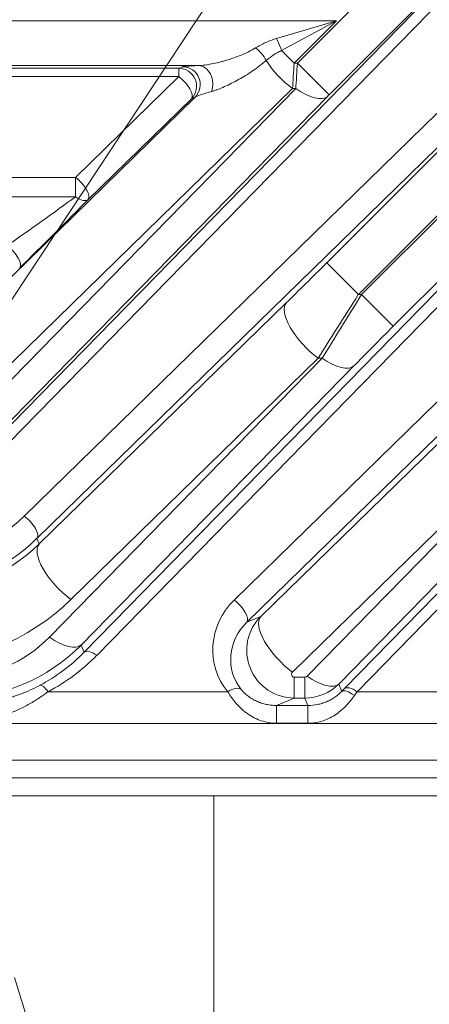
# Model space of a CAD drawing. Header units: millimetres. Extents: x 0 to 837, y 0 to 589.
# Tile 163 of 167: x 721.64 to 728.5, y 354.87 to 371.36. Entities that reach past the tile are written whole.
import ezdxf

# ---------------------------------------------------------------- set-up
doc = ezdxf.new("R2010")
doc.units = ezdxf.units.MM
doc.layers.add('1', color=7, linetype='Continuous', true_color=0xffffff)
doc.styles.add('ideas_simplex', font='simplex.shx')
doc.dimstyles.get("Standard").update_dxf_attribs({"dimtxt": 0.18, "dimasz": 0.18, "dimexe": 0.18, "dimexo": 0.0625, "dimgap": 0.09, "dimtad": 0, "dimtih": 1, "dimtoh": 1, "dimdec": 4, "dimzin": 0, "dimdsep": 46, "dimtxsty": 'Standard', "dimcen": 0.09, "dimadec": 0, "dimazin": 0, "dimtfac": 1, "dimtdec": 4, "dimtofl": 0, "dimtmove": 0, "dimatfit": 3, "dimfxl": 1, "dimtolj": 1, "dimtzin": 0, "dimarcsym": 0})

# ---------------------------------------------------------------- blocks, each defined once
blk = doc.blocks.new('_U1')
at = {"layer": '1', "color": 152, "lineweight": 13}
for p, q in [((718.861996, 373.859267), (813.897117, 373.859267)), ((701.641509, 245.904525), (813.897117, 245.904525))]:
    blk.add_line(p, q, dxfattribs=at)
at = {"layer": '1', "color": 27, "lineweight": 13}
blk.add_line((811.897117, 245.904525), (811.897117, 373.859267), dxfattribs=at)
at = {"layer": '1', "color": 87, "lineweight": 25}
for p, q in [((810.397117, 316.984396), (804.772117, 316.984396)), ((804.772117, 316.984396), (804.772117, 315.484396)), ((810.397117, 315.484396), (810.397117, 316.984396)), ((804.772117, 304.279396), (804.772117, 302.779396)), ((810.397117, 302.779396), (810.397117, 304.279396)), ((804.772117, 302.779396), (810.397117, 302.779396))]:
    blk.add_line(p, q, dxfattribs=at)
at = {"layer": '1', "color": 27, "lineweight": 18}
for points in [[(811.897117, 373.859267), (812.426098, 370.859269), (811.368136, 370.859265)], [(811.897117, 245.904525), (811.368136, 248.904523), (812.426098, 248.904527)]]:
    blk.add_solid(points, dxfattribs=at)
at = {"layer": '1', "color": 87, "linetype": 'Continuous', "lineweight": 25, "char_height": 3, "attachment_point": 7, "rotation": 90, "line_spacing_factor": 1.204819, "style": 'ideas_simplex'}
for s, insert in [('\\W1.2469;5.04', (810.243617, 304.226896)), ('\\W1.2009;128', (802.931117, 305.711896))]:
    blk.add_mtext(s, dxfattribs=dict(at, insert=insert))
blk = doc.blocks.new('_U6')
at = {"layer": '1', "color": 27, "lineweight": 13}
for p, q in [((692.684935, 323.064862), (735.144921, 387.302931)), ((735.144921, 387.302931), (737.144921, 387.302931))]:
    blk.add_line(p, q, dxfattribs=at)
at = {"layer": '1', "color": 27, "lineweight": 18}
for points in [[(698.640171, 332.074588), (699.853108, 334.868974), (700.735698, 334.285605)], [(696.820516, 329.321616), (695.607578, 326.52723), (694.724989, 327.110598)]]:
    blk.add_solid(points, dxfattribs=at)
at = {"layer": '1', "color": 87, "linetype": 'Continuous', "lineweight": 25, "char_height": 3, "attachment_point": 7, "line_spacing_factor": 1.204819, "style": 'ideas_simplex'}
for s, insert in [('\\W1.4646;n°5', (753.983921, 384.937931)), ('\\W1.1484;M', (738.803921, 384.937931)), ('\\W1.3647;3,3', (742.373921, 384.937931))]:
    blk.add_mtext(s, dxfattribs=dict(at, insert=insert))

msp = doc.modelspace()

# ---------------------------------------------------------------- linework, layer by layer
at = {"layer": '1', "color": 143, "linetype": 'Continuous', "lineweight": 13}
for p, q in [((721.249, 364.323), (729.684, 372.959)), ((729.896, 372.907), (721.461, 364.271)), ((721.721, 363.044), (731.814, 372.907)), ((722.723, 360.765), (734.633, 372.959)), ((734.845, 372.907), (722.935, 360.712)), ((729.688, 372.968), (726.822, 370.101)), ((734.638, 372.968), (727.897, 366.226)), ((726.291, 370.631), (728.499, 372.839)), ((733.394, 372.839), (727.312, 366.757)), ((727.366, 366.757), (733.449, 372.839)), ((732.026, 372.535), (721.933, 362.672)), ((726.782, 367.287), (732.038, 372.544)), ((718.783, 371.34), (726.945, 371.34)), ((725.943, 371.043), (726.945, 371.34)), ((726.945, 371.34), (726.027, 370.841)), ((726.945, 371.34), (726.237, 370.631)), ((726.027, 370.841), (726.237, 370.631)), ((724.631, 370.59), (718.552, 370.59)), ((724.305, 370.546), (724.368, 370.572)), ((726.237, 370.631), (726.291, 370.631)), ((726.822, 370.101), (726.291, 370.631)), ((719.774, 370.546), (724.305, 370.546)), ((724.305, 370.406), (719.774, 370.406)), ((722.577, 368.718), (724.305, 370.406)), ((724.305, 370.406), (724.305, 370.546)), ((720.517, 366.09), (724.58, 370.06)), ((720.698, 364.505), (726.265, 370.205)), ((726.21, 370.205), (721.047, 365.16)), ((726.795, 370.074), (721.228, 364.374)), ((724.58, 370.06), (724.517, 370.034)), ((726.265, 370.205), (726.21, 370.205)), ((724.517, 370.034), (722.789, 368.346)), ((725.232, 361.639), (733.62, 369.835)), ((733.833, 369.464), (725.445, 361.267)), ((719.819, 368.718), (722.577, 368.718)), ((722.577, 368.391), (722.577, 368.718)), ((722.577, 368.391), (719.819, 368.391)), ((735.286, 368.291), (727.29, 360.104)), ((726.782, 367.287), (727.312, 366.757)), ((721.972, 362.578), (726.108, 366.62)), ((725.678, 361.364), (731.058, 366.62)), ((727.312, 366.757), (727.366, 366.757)), ((727.897, 366.226), (727.366, 366.757)), ((722.143, 361.017), (726.707, 365.691)), ((726.638, 365.691), (722.502, 361.649)), ((731.588, 365.691), (726.209, 360.434)), ((726.453, 360.362), (731.657, 365.691)), ((726.707, 365.691), (726.638, 365.691)), ((727.237, 365.56), (722.673, 360.886)), ((732.187, 365.56), (726.983, 360.231)), ((721.933, 362.672), (721.972, 362.578)), ((725.445, 361.267), (725.678, 361.364)), ((722.673, 360.886), (722.723, 360.765)), ((726.24, 360.347), (726.417, 360.347)), ((726.24, 359.997), (726.24, 360.347)), ((726.417, 359.997), (726.417, 360.347)), ((726.983, 360.231), (727.033, 360.11)), ((722.12, 360.104), (725.127, 360.104)), ((726.24, 359.997), (725.942, 359.873)), ((726.417, 359.997), (726.24, 359.997)), ((726.469, 359.873), (726.417, 359.997)), ((727.29, 360.104), (730.077, 360.104)), ((725.942, 359.873), (726.469, 359.873)), ((725.942, 359.873), (725.942, 359.575)), ((726.469, 359.873), (726.469, 359.575)), ((737.615, 359.571), (697.549, 359.571)), ((726.469, 359.575), (725.942, 359.575)), ((697.549, 358.959), (732.249, 358.959))]:
    msp.add_line(p, q, dxfattribs=at)
at = {"layer": '1', "color": 143, "linetype": 'Continuous', "lineweight": 18}
for p, q in [((727.078, 360.156), (735.074, 368.343)), ((732.249, 358.659), (697.549, 358.659))]:
    msp.add_line(p, q, dxfattribs=at)
at = {"layer": '1', "color": 9, "linetype": 'Continuous', "lineweight": 18}
for p, q in [((724.892, 358.359), (688.892, 358.359)), ((732.725, 358.359), (724.892, 358.359)), ((724.892, 358.359), (724.892, 344.668)), ((721.555, 355.315), (723.207, 350.042))]:
    msp.add_line(p, q, dxfattribs=at)
at = {"layer": '1', "color": 143, "linetype": 'Continuous', "lineweight": 13}
for centre, major_axis, ratio, start_param, end_param in [((725.593, 370.705), (0.192, -0.231), 0.43732, 1.104968, 2.054453), ((725.943, 370.925), (0.115, -0.277), 0.162521, 1.196893, 1.9447), ((725.882, 370.584), (-1.516, -0.013), 0.019978, 5.682206, 6.233778), ((724.368, 370.272), (0.115, -0.277), 0.997667, 0.393526, 2.748067), ((724.631, 370.29), (0.011, -0.3), 0.822387, 1.079716, 3.095565), ((726.21, 370.605), (0.524, -0.536), 0.402972, 4.213097, 5.103517), ((726.235, 370.631), (-0.05, -0.8), 0.002306, 1.00876, 1.57094), ((726.293, 370.631), (-0.05, -0.8), 0.002306, 4.712533, 5.274713), ((724.305, 370.246), (0.115, -0.277), 0.997667, 0.393526, 2.748067), ((724.305, 370.246), (0.21, -0.215), 0.402972, 0.028606, 1.961924), ((725.882, 370.284), (-1.311, -0.238), 0.069564, 5.600464, 6.152036), ((726.265, 370.605), (-0.537, 0.524), 0.410893, 1.952429, 3.112876), ((726.823, 370.101), (-0.05, -0.05), 0.01851, 4.730909, 5.29309), ((722.577, 368.558), (-0.21, 0.215), 0.402972, 3.170199, 5.103517), ((721.96, 367.973), (-1.051, -0.75), 0.017505, 1.03314, 2.186692), ((722.172, 367.761), (-1.051, -1.05), 0.01851, 1.027137, 2.180688), ((722.577, 368.558), (-0.215, 0.209), 0.433312, 1.970578, 3.112543), ((721.433, 367.413), (-0.21, 0.215), 0.402972, 3.170199, 5.103517), ((726.735, 367.287), (-1.251, -1.25), 0.01851, 1.027137, 1.589317), ((726.638, 366.09), (0.524, -0.536), 0.402972, 3.170199, 5.103517), ((727.265, 366.757), (-1.25, -2), 0.016642, 1.019021, 1.581201), ((727.413, 366.757), (-1.25, -2), 0.016642, 4.722794, 5.284974), ((727.943, 366.226), (-1.251, -1.25), 0.01851, 4.730909, 5.29309), ((726.707, 366.09), (-0.537, 0.524), 0.410893, 1.952429, 3.112876), ((719.825, 364.924), (-2.653, -0.511), 0.98281, 1.377289, 2.162404), ((721.721, 362.884), (0.21, -0.215), 0.402972, 0.028606, 1.961924), ((719.825, 364.764), (-2.947, -0.57), 0.984491, 1.376954, 2.162069), ((719.868, 364.659), (-2.949, -0.564), 0.978608, 1.377778, 2.162892), ((722.502, 362.048), (0.524, -0.536), 0.402972, 3.170199, 5.103517), ((719.868, 364.259), (-3.685, -0.71), 0.98281, 1.377289, 2.162404), ((725.98, 360.849), (-0.663, -0.922), 0.956601, 4.531368, 6.04417), ((725.232, 361.479), (0.21, -0.215), 0.402972, 0.028606, 1.961924), ((726.243, 360.798), (-0.164, -0.784), 0.997285, 4.133421, 6.487962), ((726.209, 360.833), (0.524, -0.536), 0.402972, 3.170199, 5.103517), ((725.98, 360.689), (-0.495, -0.674), 0.940695, 4.534045, 6.046848), ((720.54, 362.635), (-0.46, 2.243), 0.981792, 2.942892, 3.728006), ((722.143, 361.417), (-0.537, 0.524), 0.410893, 1.952429, 3.112876), ((720.54, 363.035), (-0.605, 2.979), 0.986374, 2.943826, 3.728941), ((720.585, 362.927), (-0.616, 2.996), 0.97997, 3.41894, 3.727808), ((720.585, 363.087), (-0.675, 3.29), 0.981792, 3.419137, 3.728006), ((722.935, 360.553), (0.215, -0.21), 0.410893, 1.952429, 3.112876), ((726.243, 360.398), (-0.0301, -0.0419), 0.956601, 4.531368, 6.88591), ((726.417, 360.398), (-0.0102, 0.0499), 0.981792, 2.942892, 3.728006), ((726.453, 360.762), (0.537, -0.524), 0.410893, 5.094022, 6.254469), ((722.12, 359.944), (0.14, -0.265), 0.281662, 2.061936, 3.112164), ((725.127, 359.944), (0.23, 0.193), 0.434741, 0.07164, 1.221243), ((726.417, 360.798), (-0.091, 0.795), 0.999179, 3.027559, 3.812674), ((727.29, 359.944), (0.215, -0.21), 0.410893, 1.952429, 3.112876), ((726.683, 359.783), (-0.7, -0.7), 0.01851, 2.075626, 2.151497), ((727.245, 359.898), (-0.214, 0.21), 0.353168, 5.045722, 6.255202), ((726.895, 359.571), (-0.7, -1), 0.017395, 2.069286, 2.145157)]:
    msp.add_ellipse(centre, major_axis=major_axis, ratio=ratio, start_param=start_param, end_param=end_param, dxfattribs=at)
for points, knots in [([(724.631, 370.59), (724.649, 370.591), (724.667, 370.592), (724.703, 370.595), (724.722, 370.597), (724.778, 370.604), (724.817, 370.611), (724.897, 370.626), (724.937, 370.635), (724.999, 370.65), (725.02, 370.656), (725.061, 370.667), (725.082, 370.673), (725.144, 370.691), (725.185, 370.705), (725.268, 370.734), (725.309, 370.749), (725.391, 370.783), (725.432, 370.801), (725.513, 370.841), (725.553, 370.863), (725.593, 370.886)], [0, 0, 0, 0, 0.0625, 0.0625, 0.125, 0.125, 0.25, 0.25, 0.375, 0.375, 0.4375, 0.4375, 0.5, 0.5, 0.625, 0.625, 0.75, 0.75, 0.875, 0.875, 1, 1, 1, 1]), ([(725.593, 370.886), (725.646, 370.918), (725.702, 370.948), (725.789, 370.988), (725.819, 371), (725.88, 371.023), (725.911, 371.034), (725.943, 371.043)], [0, 0, 0, 0, 0.5, 0.5, 0.75, 0.75, 1, 1, 1, 1]), ([(726.027, 370.841), (726.015, 370.836), (726.003, 370.83), (725.979, 370.818), (725.967, 370.812), (725.932, 370.793), (725.91, 370.78), (725.846, 370.738), (725.806, 370.707), (725.769, 370.676)], [0, 0, 0, 0, 0.125, 0.125, 0.25, 0.25, 0.5, 0.5, 1, 1, 1, 1]), ([(725.769, 370.676), (725.732, 370.644), (725.695, 370.614), (725.619, 370.555), (725.581, 370.528), (725.503, 370.475), (725.464, 370.45), (725.386, 370.401), (725.347, 370.378), (725.268, 370.334), (725.228, 370.313), (725.15, 370.274), (725.111, 370.255), (725.034, 370.221), (724.997, 370.206), (724.942, 370.185), (724.924, 370.179), (724.888, 370.167), (724.871, 370.162), (724.854, 370.157)], [0, 0, 0, 0, 0.125, 0.125, 0.25, 0.25, 0.375, 0.375, 0.5, 0.5, 0.625, 0.625, 0.75, 0.75, 0.875, 0.875, 0.9375, 0.9375, 1, 1, 1, 1]), ([(720.608, 359.873), (720.729, 359.873), (720.848, 359.881), (721.025, 359.902), (721.084, 359.911), (721.201, 359.932), (721.26, 359.945), (721.375, 359.973), (721.433, 359.989), (721.519, 360.015), (721.547, 360.025), (721.604, 360.044), (721.632, 360.055), (721.716, 360.086), (721.771, 360.109), (721.879, 360.158), (721.931, 360.183), (721.982, 360.21)], [0, 0, 0, 0, 0.25, 0.25, 0.375, 0.375, 0.5, 0.5, 0.625, 0.625, 0.6875, 0.6875, 0.75, 0.75, 0.875, 0.875, 1, 1, 1, 1]), ([(722.12, 360.104), (722.068, 360.065), (722.014, 360.027), (721.903, 359.954), (721.845, 359.92), (721.756, 359.871), (721.726, 359.855), (721.665, 359.824), (721.634, 359.809), (721.541, 359.767), (721.478, 359.741), (721.35, 359.695), (721.22, 359.654), (721.087, 359.624), (720.985, 359.605), (720.951, 359.6), (720.883, 359.591), (720.848, 359.587), (720.746, 359.578), (720.677, 359.575), (720.608, 359.575)], [0, 0, 0, 0, 0.125, 0.125, 0.25, 0.25, 0.3125, 0.3125, 0.375, 0.375, 0.5, 0.5, 0.625, 0.75, 0.75, 0.8125, 0.8125, 0.875, 0.875, 1, 1, 1, 1]), ([(725.942, 359.575), (725.92, 359.575), (725.898, 359.576), (725.855, 359.579), (725.833, 359.582), (725.769, 359.593), (725.728, 359.604), (725.666, 359.625), (725.646, 359.632), (725.606, 359.65), (725.586, 359.659), (725.528, 359.689), (725.491, 359.712), (725.421, 359.761), (725.388, 359.788), (725.341, 359.831), (725.326, 359.846), (725.296, 359.877), (725.282, 359.892), (725.24, 359.94), (725.215, 359.972), (725.168, 360.037), (725.147, 360.07), (725.127, 360.104)], [0, 0, 0, 0, 0.0625, 0.0625, 0.125, 0.125, 0.25, 0.25, 0.3125, 0.3125, 0.375, 0.375, 0.5, 0.5, 0.625, 0.625, 0.6875, 0.6875, 0.75, 0.75, 0.875, 0.875, 1, 1, 1, 1]), ([(725.351, 360.143), (725.366, 360.124), (725.383, 360.106), (725.411, 360.078), (725.421, 360.069), (725.442, 360.051), (725.452, 360.043), (725.474, 360.025), (725.486, 360.017), (725.509, 360.001), (725.521, 359.993), (725.557, 359.971), (725.582, 359.958), (725.621, 359.94), (725.634, 359.935), (725.661, 359.924), (725.674, 359.919), (725.716, 359.905), (725.743, 359.898), (725.799, 359.886), (725.827, 359.881), (725.884, 359.875), (725.913, 359.873), (725.942, 359.873)], [0, 0, 0, 0, 0.125, 0.125, 0.1875, 0.1875, 0.25, 0.25, 0.3125, 0.3125, 0.375, 0.375, 0.5, 0.5, 0.5625, 0.5625, 0.625, 0.625, 0.75, 0.75, 0.875, 0.875, 1, 1, 1, 1]), ([(726.469, 359.873), (726.522, 359.873), (726.575, 359.879), (726.653, 359.894), (726.679, 359.901), (726.717, 359.913), (726.73, 359.917), (726.755, 359.926), (726.767, 359.931), (726.804, 359.947), (726.828, 359.958), (726.862, 359.977), (726.874, 359.984), (726.896, 359.998), (726.907, 360.005), (726.929, 360.02), (726.939, 360.028), (726.96, 360.043), (726.97, 360.051), (726.999, 360.076), (727.017, 360.093), (727.033, 360.11)], [0, 0, 0, 0, 0.25, 0.25, 0.375, 0.375, 0.4375, 0.4375, 0.5, 0.5, 0.625, 0.625, 0.6875, 0.6875, 0.75, 0.75, 0.8125, 0.8125, 0.875, 0.875, 1, 1, 1, 1]), ([(727.245, 360.038), (727.225, 360.008), (727.202, 359.978), (727.154, 359.919), (727.128, 359.89), (727.047, 359.807), (726.986, 359.756), (726.886, 359.691), (726.851, 359.672), (726.779, 359.638), (726.742, 359.623), (726.666, 359.599), (726.628, 359.59), (726.569, 359.581), (726.549, 359.579), (726.509, 359.576), (726.489, 359.575), (726.469, 359.575)], [0, 0, 0, 0, 0.125, 0.125, 0.25, 0.25, 0.5, 0.5, 0.625, 0.625, 0.75, 0.75, 0.875, 0.875, 0.9375, 0.9375, 1, 1, 1, 1])]:
    msp.add_open_spline(points, degree=3, knots=knots, dxfattribs=at)

# ---------------------------------------------------------------- dimensions: what is measured, and where the dimension line sits
at = {"layer": '1', "color": 87, "linetype": 'Continuous', "lineweight": 25}
dim = msp.add_diameter_dim_2p(p1=(696.821, 329.322), p2=(698.64, 332.075), text=' <> \\C87;{\\H1.00x;\\Fsimplex.shx;n°5\\Fsimplex.shx;}\\C87;', dimstyle='Standard', override={"dimtxt": 3, "dimasz": 3, "dimexe": 2, "dimexo": 2.5, "dimgap": 1.5, "dimtih": 1, "dimtoh": 1, "dimdec": 2, "dimlfac": 1, "dimzin": 8, "dimdsep": 44, "dimlunit": 2, "dimpost": '\\C87;M<>', "dimtxsty": 'ideas_simplex', "dimsah": 1, "dimse1": 0, "dimse2": 0, "dimsd1": 0, "dimsd2": 0, "dimclrd": 27, "dimclre": 152, "dimclrt": 87, "dimtol": 0, "dimtm": -0.1, "dimtfac": 0.5, "dimtdec": 2, "dimtofl": 1, "dimtmove": 0, "dimatfit": 2, "dimtzin": 8, "dimlwd": 13, "dimlwe": 13}, dxfattribs=at)
dim.commit()
dim.dimension.update_dxf_attribs({"geometry": '_U6', "text_midpoint": (750.54, 387.303), "dimtype": 163})
dim = msp.add_linear_dim(base=(811.897, 245.905), p1=(714.649, 373.859), p2=(699.142, 245.905), angle=90, text='<>\\P[\\C87;{\\H1.00x;\\Fsimplex.shx;5.04\\Fsimplex.shx;}\\C87; ]', dimstyle='Standard', override={"dimtxt": 3, "dimasz": 3, "dimexe": 2, "dimexo": 2.5, "dimgap": 1.5, "dimtad": 1, "dimtih": 0, "dimtoh": 0, "dimdec": 1, "dimlfac": 1, "dimzin": 8, "dimdsep": 44, "dimlunit": 2, "dimtxsty": 'ideas_simplex', "dimsah": 1, "dimse1": 0, "dimse2": 0, "dimsd1": 0, "dimsd2": 0, "dimclrd": 27, "dimclre": 152, "dimclrt": 87, "dimtol": 0, "dimtm": -0.1, "dimtfac": 0.5, "dimtdec": 2, "dimtofl": 1, "dimtmove": 0, "dimtzin": 8, "dimlwd": 13, "dimlwe": 13}, dxfattribs=at)
dim.commit()
dim.dimension.update_dxf_attribs({"geometry": '_U1', "text_midpoint": (811.897, 309.882), "dimtype": 160})

doc.saveas('drawing.dxf')
